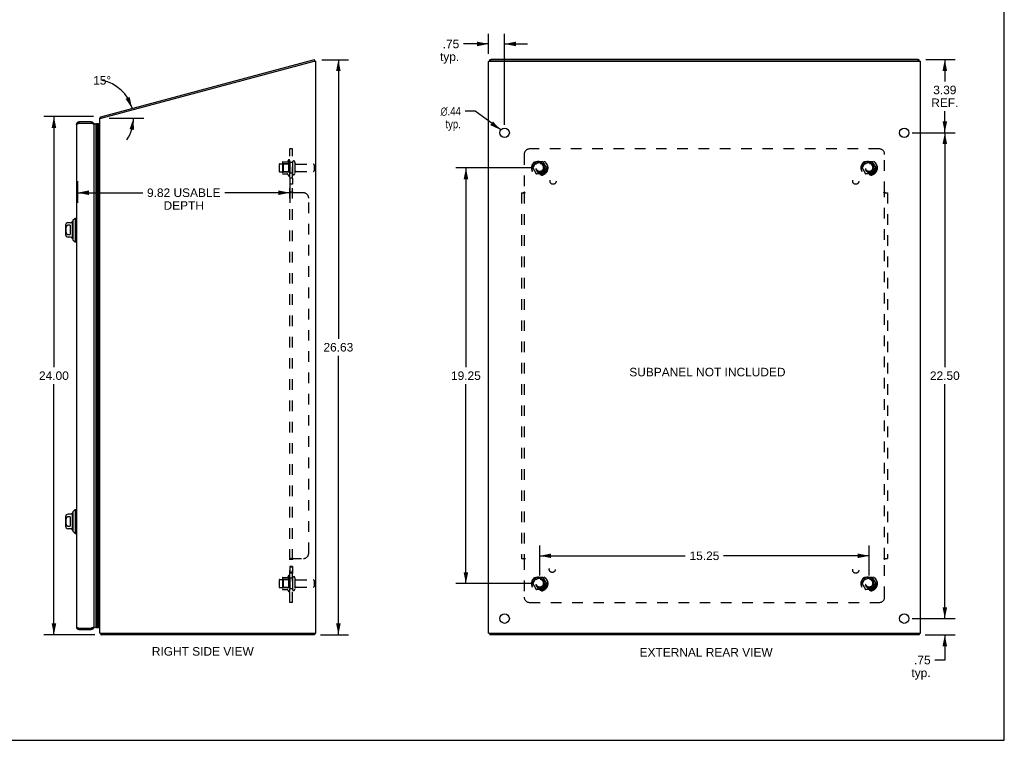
# Model space of a CAD drawing. Header units: inches. Extents: x 0 to 89.5, y 0 to 57.9.
# Tile 4 of 5: x 43.9 to 89.5, y 0 to 33.4. Entities that reach past the tile are written whole.
import ezdxf

# ---------------------------------------------------------------- set-up
doc = ezdxf.new("R2010")
doc.units = ezdxf.units.IN
doc.header["$LTSCALE"] = 4.921053
doc.header["$MEASUREMENT"] = 0
doc.linetypes.add('HIDDEN', pattern=[0.2, 0.1, -0.1])
doc.layers.get('0').update_dxf_attribs({"linetype": 'CONTINUOUS'})
for name, color, linetype in [('02___PRT_ALL_AXES', 7, 'CONTINUOUS'), ('BENT-SUB-4CORNER-STUDS', 7, 'CONTINUOUS'), ('DEFAULT_2', 8, 'HIDDEN'), ('DIMENSIONS', 7, 'CONTINUOUS')]:
    doc.layers.add(name, color=color, linetype=linetype)
doc.styles.get("Standard").update_dxf_attribs({"font": 'arial.ttf'})
doc.styles.add('TEXTSTYLE_1', font='gdt', dxfattribs={"width": 0.8})
doc.dimstyles.new('DIMSTYLE_1', dxfattribs={"dimtxt": 0.394737, "dimasz": 0.526316, "dimexe": 0.09, "dimexo": 0.07, "dimgap": 0.0375, "dimtad": 0, "dimtih": 1, "dimtoh": 1, "dimzin": 4, "dimdsep": 46, "dimtxsty": 'Standard', "dimblk": '_FILLED', "dimblk1": '_FILLED', "dimblk2": '_FILLED', "dimcen": 0.09, "dimazin": 1, "dimtfac": 1, "dimtofl": 0, "dimtmove": 0, "dimatfit": 3, "dimldrblk": '_FILLED', "dimfxl": 0, "dimtolj": 1, "dimtzin": 4, "dimarcsym": 0})
doc.dimstyles.new('DIMSTYLE_2', dxfattribs={"dimtxt": 0.394737, "dimasz": 0.526316, "dimexe": 0.09, "dimexo": 0.07, "dimgap": 0.0375, "dimtad": 0, "dimtih": 1, "dimtoh": 1, "dimdec": 0, "dimzin": 4, "dimdsep": 46, "dimtxsty": 'Standard', "dimblk": '_FILLED', "dimblk1": '_FILLED', "dimblk2": '_FILLED', "dimcen": 0.09, "dimadec": 0, "dimazin": 1, "dimtfac": 1, "dimtofl": 0, "dimtmove": 0, "dimatfit": 3, "dimldrblk": '_FILLED', "dimfxl": 0, "dimtolj": 1, "dimtzin": 4, "dimarcsym": 0})
doc.dimstyles.new('DIMSTYLE_3', dxfattribs={"dimtxt": 0.394737, "dimasz": 0.526316, "dimexe": 0.09, "dimexo": 0.07, "dimgap": 0.09, "dimtad": 0, "dimtih": 1, "dimtoh": 1, "dimzin": 4, "dimdsep": 46, "dimtxsty": 'Standard', "dimblk": '_FILLED', "dimblk1": '_FILLED', "dimblk2": '_FILLED', "dimcen": 0.09, "dimazin": 1, "dimtfac": 1, "dimtofl": 0, "dimtmove": 0, "dimatfit": 1, "dimldrblk": '_FILLED', "dimfxl": 0, "dimtolj": 1, "dimtzin": 4, "dimarcsym": 0})

# ---------------------------------------------------------------- blocks, each defined once
blk = doc.blocks.new('_FILLED')
at = {"color": 0, "linetype": 'ByBlock'}
blk.add_solid([(0, 0), (-1, 0.2), (-1, -0.2)], dxfattribs=at)
blk = doc.blocks.new('*D1')
at = {"layer": 'DIMENSIONS', "color": 2, "linetype": 'Continuous'}
for p, q in [((47.313, 28.888), (45.003, 28.888)), ((45.476, 28.888), (45.476, 17.281)), ((45.476, 4.885), (45.476, 16.492)), ((47.373, 4.885), (45.003, 4.885))]:
    blk.add_line(p, q, dxfattribs=at)
at = {"layer": 'DIMENSIONS', "color": 2, "linetype": 'Continuous', "xscale": 0.5263157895, "yscale": 0.5263157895, "zscale": 0.5263157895}
for p, rotation in [((45.476, 28.888), 90), ((45.476, 4.885), 270)]:
    blk.add_blockref('_FILLED', p, dxfattribs=dict(at, rotation=rotation))
at = {"layer": 'DIMENSIONS', "color": 2, "linetype": 'Continuous', "insert": (45.476, 17.084), "char_height": 0.3947, "width": 1.37938, "attachment_point": 2, "line_spacing_factor": 0.9}
blk.add_mtext('24.00', dxfattribs=at)
blk = doc.blocks.new('*D3')
at = {"layer": 'DIMENSIONS', "color": 2, "linetype": 'Continuous'}
blk.add_line((48.027, 28.804), (49.632, 28.804), dxfattribs=at)
for start, end in [(15, 79.1096), (326.2822, 360)]:
    blk.add_arc((47.369, 28.804), 1.789, start, end, dxfattribs=at)
for points in [[(48.791, 29.708), (49.097, 29.267), (48.984, 29.792)], [(49.185, 28.268), (49.158, 28.804), (48.977, 28.299)]]:
    blk.add_solid(points, dxfattribs=at)
at = {"layer": 'DIMENSIONS', "color": 2, "linetype": 'Continuous', "insert": (47.707, 30.758), "char_height": 0.39474, "width": 0.87654, "attachment_point": 2, "line_spacing_factor": 0.9}
blk.add_mtext('15\\fgdt;{\\fgdt;~}', dxfattribs=at)
blk = doc.blocks.new('*D4')
at = {"layer": 'BENT-SUB-4CORNER-STUDS', "color": 2, "linetype": 'Continuous'}
for p, q in [((67.598, 26.51), (64.076, 26.51)), ((64.549, 26.51), (64.549, 17.28)), ((64.549, 7.26), (64.549, 16.491)), ((67.598, 7.26), (64.076, 7.26))]:
    blk.add_line(p, q, dxfattribs=at)
at = {"layer": 'BENT-SUB-4CORNER-STUDS', "color": 2, "linetype": 'Continuous', "xscale": 0.5263157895, "yscale": 0.5263157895, "zscale": 0.5263157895}
for p, rotation in [((64.549, 26.51), 90), ((64.549, 7.26), 270)]:
    blk.add_blockref('_FILLED', p, dxfattribs=dict(at, rotation=rotation))
at = {"layer": 'BENT-SUB-4CORNER-STUDS', "color": 2, "linetype": 'Continuous', "insert": (64.549, 17.083), "char_height": 0.3947, "width": 1.37938, "attachment_point": 2, "line_spacing_factor": 0.9}
blk.add_mtext('19.25', dxfattribs=at)
blk = doc.blocks.new('*D5')
at = {"layer": 'BENT-SUB-4CORNER-STUDS', "color": 2, "linetype": 'Continuous'}
for p, q in [((67.966, 7.629), (67.966, 9.018)), ((83.216, 7.629), (83.216, 9.018)), ((67.966, 8.545), (74.704, 8.545)), ((83.216, 8.545), (76.478, 8.545))]:
    blk.add_line(p, q, dxfattribs=at)
at = {"layer": 'BENT-SUB-4CORNER-STUDS', "color": 2, "linetype": 'Continuous', "xscale": 0.5263157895, "yscale": 0.5263157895, "zscale": 0.5263157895, "rotation": 180}
blk.add_blockref('_FILLED', (67.966, 8.545), dxfattribs=at)
at = {"layer": 'BENT-SUB-4CORNER-STUDS', "color": 2, "linetype": 'Continuous', "xscale": 0.5263157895, "yscale": 0.5263157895, "zscale": 0.5263157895}
blk.add_blockref('_FILLED', (83.216, 8.545), dxfattribs=at)
at = {"layer": 'BENT-SUB-4CORNER-STUDS', "color": 2, "linetype": 'Continuous', "insert": (75.591, 8.742), "char_height": 0.3947, "width": 1.37938, "attachment_point": 2, "line_spacing_factor": 0.9}
blk.add_mtext('15.25', dxfattribs=at)
blk = doc.blocks.new('*D6')
at = {"layer": 'DIMENSIONS', "color": 2, "linetype": 'Continuous'}
for p, q in [((65.591, 31.797), (65.591, 32.723)), ((66.341, 28.504), (66.341, 32.723)), ((65.591, 32.249), (64.437, 32.249)), ((66.341, 32.249), (67.394, 32.249))]:
    blk.add_line(p, q, dxfattribs=at)
at = {"layer": 'DIMENSIONS', "color": 2, "linetype": 'Continuous', "xscale": 0.5263157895, "yscale": 0.5263157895, "zscale": 0.5263157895}
blk.add_blockref('_FILLED', (65.591, 32.249), dxfattribs=at)
at = {"layer": 'DIMENSIONS', "color": 2, "linetype": 'Continuous', "xscale": 0.5263157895, "yscale": 0.5263157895, "zscale": 0.5263157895, "rotation": 180}
blk.add_blockref('_FILLED', (66.341, 32.249), dxfattribs=at)
at = {"layer": 'DIMENSIONS', "color": 2, "linetype": 'Continuous', "insert": (64.24, 32.446), "char_height": 0.3947, "width": 0.88779, "attachment_point": 3, "line_spacing_factor": 0.9}
blk.add_mtext('.75\\Ptyp.', dxfattribs=at)
blk = doc.blocks.new('*D7')
at = {"layer": 'DIMENSIONS', "color": 2, "linetype": 'Continuous'}
for p, q in [((64.972, 29.132), (64.511, 29.132)), ((66.164, 28.264), (64.972, 29.132))]:
    blk.add_line(p, q, dxfattribs=at)
at = {"layer": 'DIMENSIONS', "color": 2, "linetype": 'Continuous', "xscale": 0.5263157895, "yscale": 0.5263157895, "zscale": 0.5263157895, "rotation": 323.9477486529}
blk.add_blockref('_FILLED', (66.164, 28.264), dxfattribs=at)
at = {"layer": 'DIMENSIONS', "color": 2, "linetype": 'Continuous', "insert": (64.314, 29.33), "char_height": 0.39474, "width": 1.29231, "attachment_point": 3, "line_spacing_factor": 0.9, "style": 'TEXTSTYLE_1'}
blk.add_mtext('{\\fgdt;n}\\fArial;.44\\Ptyp.', dxfattribs=at)
blk = doc.blocks.new('*D9')
at = {"layer": 'DIMENSIONS', "color": 2, "linetype": 'Continuous'}
for p, q in [((86.72, 5.635), (86.72, 6.688)), ((85.209, 5.635), (87.194, 5.635)), ((85.816, 4.885), (87.194, 4.885)), ((86.72, 4.885), (86.72, 3.717)), ((86.72, 3.717), (86.26, 3.717))]:
    blk.add_line(p, q, dxfattribs=at)
at = {"layer": 'DIMENSIONS', "color": 2, "linetype": 'Continuous', "xscale": 0.5263157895, "yscale": 0.5263157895, "zscale": 0.5263157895}
for p, rotation in [((86.72, 5.635), 270), ((86.72, 4.885), 90)]:
    blk.add_blockref('_FILLED', p, dxfattribs=dict(at, rotation=rotation))
at = {"layer": 'DIMENSIONS', "color": 2, "linetype": 'Continuous', "insert": (86.062, 3.914), "char_height": 0.3947, "width": 0.88779, "attachment_point": 3, "line_spacing_factor": 0.9}
blk.add_mtext('.75\\Ptyp.', dxfattribs=at)
blk = doc.blocks.new('*D12')
at = {"layer": 'DIMENSIONS', "color": 2, "linetype": 'Continuous'}
for p, q in [((46.575, 25.886), (46.575, 24.885)), ((56.399, 25.828), (56.399, 24.885)), ((46.575, 25.358), (49.591, 25.358)), ((56.399, 25.358), (53.383, 25.358))]:
    blk.add_line(p, q, dxfattribs=at)
at = {"layer": 'DIMENSIONS', "color": 2, "linetype": 'Continuous', "xscale": 0.5263157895, "yscale": 0.5263157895, "zscale": 0.5263157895, "rotation": 180}
blk.add_blockref('_FILLED', (46.575, 25.358), dxfattribs=at)
at = {"layer": 'DIMENSIONS', "color": 2, "linetype": 'Continuous', "xscale": 0.5263157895, "yscale": 0.5263157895, "zscale": 0.5263157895}
blk.add_blockref('_FILLED', (56.399, 25.358), dxfattribs=at)
at = {"layer": 'DIMENSIONS', "color": 2, "linetype": 'Continuous', "insert": (51.487, 25.556), "char_height": 0.39474, "width": 3.39708, "attachment_point": 2, "line_spacing_factor": 0.9}
blk.add_mtext('9.82 USABLE\\PDEPTH', dxfattribs=at)
blk = doc.blocks.new('*D13')
at = {"layer": 'DIMENSIONS', "color": 2, "linetype": 'Continuous'}
for p, q in [((57.872, 31.519), (59.119, 31.519)), ((58.645, 31.519), (58.645, 18.597)), ((58.645, 4.885), (58.645, 17.808)), ((57.824, 4.885), (59.119, 4.885))]:
    blk.add_line(p, q, dxfattribs=at)
at = {"layer": 'DIMENSIONS', "color": 2, "linetype": 'Continuous', "xscale": 0.5263157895, "yscale": 0.5263157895, "zscale": 0.5263157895}
for p, rotation in [((58.645, 31.519), 90), ((58.645, 4.885), 270)]:
    blk.add_blockref('_FILLED', p, dxfattribs=dict(at, rotation=rotation))
at = {"layer": 'DIMENSIONS', "color": 2, "linetype": 'Continuous', "insert": (58.645, 18.4), "char_height": 0.3947, "width": 1.37938, "attachment_point": 2, "line_spacing_factor": 0.9}
blk.add_mtext('26.63', dxfattribs=at)
blk = doc.blocks.new('*D14')
at = {"layer": 'DIMENSIONS', "color": 2, "linetype": 'Continuous'}
for p, q in [((85.836, 31.527), (87.194, 31.527)), ((86.72, 31.527), (86.72, 30.512)), ((86.72, 28.135), (86.72, 29.13)), ((85.209, 28.135), (87.194, 28.135))]:
    blk.add_line(p, q, dxfattribs=at)
at = {"layer": 'DIMENSIONS', "color": 2, "linetype": 'Continuous', "xscale": 0.5263157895, "yscale": 0.5263157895, "zscale": 0.5263157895}
for p, rotation in [((86.72, 31.527), 90), ((86.72, 28.135), 270)]:
    blk.add_blockref('_FILLED', p, dxfattribs=dict(at, rotation=rotation))
at = {"layer": 'DIMENSIONS', "color": 2, "linetype": 'Continuous', "insert": (86.72, 30.314), "char_height": 0.3947, "width": 1.25318, "attachment_point": 2, "line_spacing_factor": 0.9}
blk.add_mtext('3.39\\PREF.', dxfattribs=at)
blk = doc.blocks.new('*D15')
at = {"layer": 'DIMENSIONS', "color": 2, "linetype": 'Continuous'}
for p, q in [((85.209, 28.135), (87.194, 28.135)), ((86.72, 28.135), (86.72, 17.28)), ((86.72, 5.635), (86.72, 16.491)), ((85.209, 5.635), (87.194, 5.635))]:
    blk.add_line(p, q, dxfattribs=at)
at = {"layer": 'DIMENSIONS', "color": 2, "linetype": 'Continuous', "xscale": 0.5263157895, "yscale": 0.5263157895, "zscale": 0.5263157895}
for p, rotation in [((86.72, 28.135), 90), ((86.72, 5.635), 270)]:
    blk.add_blockref('_FILLED', p, dxfattribs=dict(at, rotation=rotation))
at = {"layer": 'DIMENSIONS', "color": 2, "linetype": 'Continuous', "insert": (86.72, 17.083), "char_height": 0.3947, "width": 1.37938, "attachment_point": 2, "line_spacing_factor": 0.9}
blk.add_mtext('22.50', dxfattribs=at)

msp = doc.modelspace()

# ---------------------------------------------------------------- linework, layer by layer
at = {"color": 7, "linetype": 'Continuous'}
for p, q in [((89.474, 0), (89.474, 57.895)), ((57.552, 31.455), (57.529, 31.449)), ((57.552, 31.455), (57.533, 31.527)), ((65.654, 31.447), (65.654, 31.512)), ((85.468, 31.455), (65.714, 31.455)), ((85.528, 31.447), (85.528, 31.512)), ((47.631, 28.845), (47.657, 28.823)), ((47.662, 28.805), (47.643, 28.877)), ((46.635, 28.635), (46.635, 28.575)), ((47.205, 28.635), (47.205, 28.575)), ((47.417, 28.522), (47.417, 5.248)), ((47.492, 5.22), (47.492, 28.551)), ((47.528, 5.225), (47.528, 28.546)), ((47.57, 28.554), (47.557, 28.531)), ((47.557, 28.531), (47.557, 5.24)), ((47.57, 28.554), (47.57, 5.217)), ((47.599, 28.537), (47.57, 28.554)), ((46.357, 24.088), (46.456, 24.187)), ((46.456, 24.187), (46.456, 23.084)), ((46.456, 24.187), (46.515, 24.187)), ((46.015, 23.852), (46.015, 23.419)), ((46.245, 23.97), (46.133, 23.97)), ((46.231, 23.851), (46.133, 23.851)), ((46.231, 23.851), (46.231, 23.42)), ((46.33, 23.252), (46.33, 24.019)), ((46.357, 24.088), (46.357, 23.183)), ((46.133, 23.42), (46.231, 23.42)), ((46.245, 23.301), (46.133, 23.301)), ((46.357, 23.183), (46.456, 23.084)), ((46.456, 23.084), (46.515, 23.084)), ((46.33, 9.752), (46.33, 10.519)), ((46.357, 10.588), (46.456, 10.687)), ((46.357, 10.588), (46.357, 9.683)), ((46.456, 10.687), (46.515, 10.687)), ((46.456, 10.687), (46.456, 9.584)), ((46.015, 10.352), (46.015, 9.919)), ((46.245, 10.47), (46.133, 10.47)), ((46.231, 10.351), (46.133, 10.351)), ((46.231, 10.351), (46.231, 9.92)), ((46.133, 9.92), (46.231, 9.92)), ((46.245, 9.801), (46.133, 9.801)), ((46.357, 9.683), (46.456, 9.584)), ((46.456, 9.584), (46.515, 9.584)), ((46.635, 5.135), (46.635, 5.195)), ((47.205, 5.135), (47.205, 5.195)), ((47.57, 5.217), (47.557, 5.24)), ((47.599, 5.234), (47.57, 5.217)), ((47.641, 4.929), (47.662, 4.95)), ((47.662, 4.96), (47.662, 4.885)), ((57.536, 4.96), (57.536, 4.885)), ((65.654, 4.96), (65.654, 4.885)), ((85.528, 4.96), (85.528, 4.885)), ((0, 0), (89.474, 0))]:
    msp.add_line(p, q, dxfattribs=at)
at = {"color": 3, "linetype": 'Continuous'}
for p, q in [((47.643, 28.877), (57.533, 31.527)), ((85.468, 31.527), (65.714, 31.527)), ((47.659, 28.804), (57.524, 31.447)), ((57.524, 31.447), (57.599, 31.447)), ((57.599, 4.96), (57.599, 31.447)), ((65.591, 4.96), (65.591, 31.428)), ((65.609, 31.447), (85.573, 31.447)), ((85.591, 4.96), (85.591, 31.428)), ((47.599, 4.96), (47.599, 28.804)), ((47.599, 28.804), (47.659, 28.804)), ((46.515, 28.515), (46.515, 5.255)), ((46.62, 28.571), (46.635, 28.575)), ((47.205, 28.635), (46.635, 28.635)), ((46.635, 28.575), (47.205, 28.575)), ((47.325, 28.515), (47.325, 5.255)), ((46.635, 5.195), (47.205, 5.195)), ((46.635, 5.135), (47.205, 5.135)), ((47.219, 5.2), (47.205, 5.195)), ((47.599, 4.96), (57.599, 4.96)), ((47.65, 4.909), (47.652, 4.902)), ((57.536, 4.885), (47.662, 4.885)), ((65.591, 4.96), (85.591, 4.96)), ((85.528, 4.885), (65.654, 4.885))]:
    msp.add_line(p, q, dxfattribs=at)
for points in [[(65.654, 31.512), (65.654, 31.513), (65.654, 31.514), (65.655, 31.515), (65.656, 31.516), (65.657, 31.517), (65.659, 31.518), (65.66, 31.518), (65.662, 31.519), (65.664, 31.52), (65.666, 31.521), (65.669, 31.522), (65.672, 31.523), (65.674, 31.523), (65.677, 31.524), (65.681, 31.524), (65.684, 31.525), (65.687, 31.526), (65.691, 31.526), (65.695, 31.526), (65.698, 31.527), (65.702, 31.527), (65.706, 31.527), (65.71, 31.527), (65.714, 31.527)], [(85.468, 31.527), (85.472, 31.527), (85.476, 31.527), (85.48, 31.527), (85.483, 31.527), (85.487, 31.526), (85.491, 31.526), (85.495, 31.526), (85.498, 31.525), (85.501, 31.524), (85.504, 31.524), (85.508, 31.523), (85.51, 31.523), (85.513, 31.522), (85.516, 31.521), (85.518, 31.52), (85.52, 31.519), (85.522, 31.518), (85.523, 31.518), (85.525, 31.517), (85.526, 31.516), (85.527, 31.515), (85.527, 31.514), (85.528, 31.513), (85.528, 31.512)], [(47.631, 28.845), (47.632, 28.846), (47.632, 28.847), (47.633, 28.849), (47.634, 28.851), (47.634, 28.852), (47.635, 28.854), (47.635, 28.856), (47.636, 28.859), (47.636, 28.863)], [(47.636, 28.863), (47.637, 28.865), (47.637, 28.867), (47.637, 28.868), (47.638, 28.87), (47.638, 28.872), (47.639, 28.873), (47.639, 28.874), (47.64, 28.875), (47.641, 28.876), (47.642, 28.877), (47.642, 28.877), (47.643, 28.877)], [(46.515, 28.515), (46.515, 28.518), (46.516, 28.52), (46.517, 28.522), (46.518, 28.525), (46.52, 28.527), (46.523, 28.529), (46.525, 28.532), (46.529, 28.534), (46.532, 28.536), (46.536, 28.539), (46.54, 28.541), (46.545, 28.543), (46.55, 28.545), (46.555, 28.548), (46.561, 28.55), (46.567, 28.552), (46.573, 28.555), (46.579, 28.557), (46.586, 28.559), (46.592, 28.562), (46.599, 28.564)], [(46.599, 28.564), (46.606, 28.566), (46.613, 28.569), (46.62, 28.571)], [(47.241, 28.564), (47.234, 28.566), (47.227, 28.569), (47.219, 28.571), (47.205, 28.575)], [(47.325, 28.515), (47.325, 28.518), (47.324, 28.52), (47.323, 28.522), (47.321, 28.525), (47.319, 28.527), (47.317, 28.529), (47.314, 28.532), (47.311, 28.534), (47.308, 28.536), (47.304, 28.539), (47.299, 28.541), (47.295, 28.543), (47.29, 28.545), (47.284, 28.548), (47.279, 28.55), (47.273, 28.552), (47.267, 28.555), (47.261, 28.557), (47.254, 28.559), (47.247, 28.562), (47.241, 28.564)], [(46.515, 5.255), (46.515, 5.253), (46.516, 5.251), (46.517, 5.249), (46.518, 5.246), (46.52, 5.244), (46.523, 5.242), (46.525, 5.239), (46.529, 5.237), (46.532, 5.235), (46.536, 5.232), (46.54, 5.23), (46.545, 5.228), (46.55, 5.225), (46.555, 5.223), (46.561, 5.221), (46.567, 5.219), (46.573, 5.216), (46.579, 5.214), (46.586, 5.212), (46.592, 5.209), (46.599, 5.207)], [(46.599, 5.207), (46.606, 5.205), (46.613, 5.202), (46.62, 5.2), (46.635, 5.195)], [(47.241, 5.207), (47.234, 5.205), (47.227, 5.202), (47.219, 5.2)], [(47.325, 5.255), (47.325, 5.253), (47.324, 5.251), (47.323, 5.249), (47.321, 5.246), (47.319, 5.244), (47.317, 5.242), (47.314, 5.239), (47.311, 5.237), (47.308, 5.235), (47.304, 5.232), (47.299, 5.23), (47.295, 5.228), (47.29, 5.225), (47.284, 5.223), (47.279, 5.221), (47.273, 5.219), (47.267, 5.216), (47.261, 5.214), (47.254, 5.212), (47.247, 5.209), (47.241, 5.207)], [(47.641, 4.929), (47.642, 4.927), (47.643, 4.926), (47.644, 4.924), (47.645, 4.923), (47.646, 4.921), (47.647, 4.918), (47.648, 4.916), (47.648, 4.914), (47.649, 4.911), (47.65, 4.909)], [(47.652, 4.902), (47.652, 4.9), (47.653, 4.898), (47.653, 4.896), (47.654, 4.894), (47.655, 4.893), (47.655, 4.891), (47.656, 4.89), (47.657, 4.889), (47.657, 4.888), (47.658, 4.887), (47.659, 4.887), (47.659, 4.886), (47.66, 4.886), (47.661, 4.886), (47.662, 4.885)]]:
    msp.add_lwpolyline(points, dxfattribs=at)
at = {"color": 7, "linetype": 'Continuous'}
for points in [[(65.714, 31.455), (65.71, 31.455), (65.706, 31.455), (65.702, 31.454), (65.698, 31.454), (65.695, 31.454), (65.691, 31.453), (65.687, 31.453), (65.684, 31.453), (65.681, 31.452), (65.677, 31.451), (65.674, 31.451), (65.672, 31.45), (65.669, 31.449), (65.666, 31.449), (65.664, 31.448), (65.663, 31.447)], [(85.519, 31.447), (85.518, 31.448), (85.516, 31.449), (85.513, 31.449), (85.51, 31.45), (85.508, 31.451), (85.504, 31.451), (85.501, 31.452), (85.498, 31.453), (85.495, 31.453), (85.491, 31.453), (85.487, 31.454), (85.483, 31.454), (85.48, 31.454), (85.476, 31.455), (85.472, 31.455), (85.468, 31.455)], [(47.492, 28.551), (47.486, 28.551), (47.479, 28.55), (47.473, 28.549), (47.466, 28.548), (47.46, 28.546), (47.454, 28.544), (47.447, 28.541), (47.441, 28.538), (47.435, 28.535), (47.429, 28.531), (47.423, 28.527), (47.417, 28.522)], [(46.133, 23.851), (46.129, 23.851), (46.124, 23.851), (46.12, 23.85), (46.116, 23.849), (46.111, 23.848), (46.107, 23.847), (46.103, 23.845), (46.098, 23.843), (46.094, 23.841), (46.09, 23.838), (46.086, 23.835), (46.082, 23.832), (46.078, 23.829), (46.074, 23.825), (46.07, 23.821), (46.066, 23.817), (46.062, 23.812), (46.058, 23.806), (46.054, 23.801), (46.051, 23.794), (46.047, 23.788), (46.044, 23.781), (46.041, 23.774), (46.038, 23.766), (46.036, 23.758), (46.034, 23.75), (46.032, 23.741), (46.03, 23.733), (46.028, 23.724), (46.027, 23.715), (46.025, 23.705), (46.024, 23.696), (46.024, 23.686), (46.023, 23.676), (46.022, 23.666), (46.022, 23.656), (46.022, 23.646), (46.022, 23.636), (46.022, 23.625), (46.022, 23.615), (46.022, 23.605), (46.023, 23.595), (46.024, 23.585), (46.024, 23.575), (46.025, 23.566), (46.027, 23.557), (46.028, 23.547), (46.03, 23.538), (46.031, 23.53), (46.034, 23.521), (46.036, 23.513), (46.038, 23.505), (46.041, 23.498), (46.044, 23.49), (46.047, 23.483), (46.051, 23.477), (46.054, 23.47), (46.058, 23.465), (46.062, 23.459), (46.066, 23.454), (46.07, 23.45), (46.074, 23.446), (46.078, 23.442), (46.082, 23.439), (46.086, 23.435), (46.09, 23.433), (46.094, 23.43), (46.098, 23.428), (46.103, 23.426), (46.107, 23.424), (46.111, 23.423), (46.116, 23.422), (46.12, 23.421), (46.124, 23.42), (46.129, 23.42), (46.133, 23.42)], [(46.133, 10.351), (46.129, 10.351), (46.124, 10.351), (46.12, 10.35), (46.116, 10.349), (46.111, 10.348), (46.107, 10.347), (46.103, 10.345), (46.098, 10.343), (46.094, 10.341), (46.09, 10.338), (46.086, 10.335), (46.082, 10.332), (46.078, 10.329), (46.074, 10.325), (46.07, 10.321), (46.066, 10.317), (46.062, 10.312), (46.058, 10.306), (46.054, 10.301), (46.051, 10.294), (46.047, 10.288), (46.044, 10.281), (46.041, 10.274), (46.038, 10.266), (46.036, 10.258), (46.034, 10.25), (46.032, 10.241), (46.03, 10.233), (46.028, 10.224), (46.027, 10.215), (46.025, 10.205), (46.024, 10.196), (46.024, 10.186), (46.023, 10.176), (46.022, 10.166), (46.022, 10.156), (46.022, 10.146), (46.022, 10.136), (46.022, 10.125), (46.022, 10.115), (46.022, 10.105), (46.023, 10.095), (46.024, 10.085), (46.024, 10.075), (46.025, 10.066), (46.027, 10.057), (46.028, 10.047), (46.03, 10.038), (46.031, 10.03), (46.034, 10.021), (46.036, 10.013), (46.038, 10.005), (46.041, 9.998), (46.044, 9.99), (46.047, 9.983), (46.051, 9.977), (46.054, 9.97), (46.058, 9.965), (46.062, 9.959), (46.066, 9.954), (46.07, 9.95), (46.074, 9.946), (46.078, 9.942), (46.082, 9.939), (46.086, 9.935), (46.09, 9.933), (46.094, 9.93), (46.098, 9.928), (46.103, 9.926), (46.107, 9.924), (46.111, 9.923), (46.116, 9.922), (46.12, 9.921), (46.124, 9.92), (46.129, 9.92), (46.133, 9.92)], [(47.492, 5.22), (47.486, 5.22), (47.479, 5.221), (47.473, 5.222), (47.466, 5.223), (47.46, 5.225), (47.454, 5.227), (47.447, 5.23), (47.441, 5.233), (47.435, 5.236), (47.429, 5.24), (47.423, 5.244), (47.417, 5.248)]]:
    msp.add_lwpolyline(points, dxfattribs=at)
at = {"color": 3, "linetype": 'Continuous'}
for centre, radius, start, end in [((47.744, 28.754), 0.145, 141.3281, 159.9524), ((46.635, 28.515), 0.12, 90, 180), ((47.205, 28.515), 0.12, 0, 90), ((46.635, 5.255), 0.12, 180, 270), ((47.205, 5.255), 0.12, 270, 360), ((47.744, 5.03), 0.145, 208.8737, 224.6014)]:
    msp.add_arc(centre, radius, start, end, dxfattribs=at)
at = {"color": 7, "linetype": 'Continuous'}
for centre, radius, start, end in [((46.635, 28.515), 0.06, 90, 125.7118), ((47.205, 28.515), 0.06, 54.2882, 90), ((47.375, 28.495), 0.05, 32.6718, 180), ((47.503, 28.495), 0.0569, 64.5137, 101.2885), ((47.531, 28.517), 0.03, 29.1516, 95.9942), ((46.133, 23.852), 0.118, 90, 180), ((46.245, 24.049), 0.0787, 270, 330), ((46.33, 24), 0.0197, 89.8854, 150), ((46.379, 24), 0.0492, 116.1149, 180), ((46.133, 23.419), 0.118, 180, 270), ((46.245, 23.222), 0.0787, 30, 90), ((46.33, 23.271), 0.0197, 210, 270.1146), ((46.379, 23.271), 0.0492, 180, 243.8851), ((46.245, 10.549), 0.0787, 270, 330), ((46.33, 10.5), 0.0197, 89.8854, 150), ((46.379, 10.5), 0.0492, 116.1149, 180), ((46.133, 10.352), 0.118, 90, 180), ((46.133, 9.919), 0.118, 180, 270), ((46.245, 9.722), 0.0787, 30, 90), ((46.33, 9.771), 0.0197, 210, 270.1146), ((46.379, 9.771), 0.0492, 180, 243.8851), ((46.635, 5.255), 0.06, 234.2882, 270), ((47.205, 5.255), 0.06, 270, 305.7118), ((47.375, 5.275), 0.05, 180, 327.3282), ((47.503, 5.276), 0.0569, 258.7115, 295.4863), ((47.531, 5.254), 0.03, 264.0058, 330.8484)]:
    msp.add_arc(centre, radius, start, end, dxfattribs=at)
at = {"color": 3, "linetype": 'Continuous'}
for centre, start_param, end_param in [((65.736, 31.428), 2.637791, 3.141593), ((85.446, 31.428), 0, 0.503802)]:
    msp.add_ellipse(centre, major_axis=(0.145, 0), ratio=0.267949, start_param=start_param, end_param=end_param, dxfattribs=at)
at = {"color": 7, "linetype": 'Continuous'}
msp.add_ellipse((47.492, 5.485), major_axis=(0, 0.265), ratio=0.632157, start_param=-3.608679, end_param=-3.143067, dxfattribs=at)
at = {"layer": '02___PRT_ALL_AXES', "color": 8, "linetype": 'HIDDEN'}
for p, q in [((55.929, 26.693), (56.524, 26.693)), ((56.329, 26.866), (56.329, 26.155)), ((56.399, 26.76), (56.399, 26.845)), ((56.399, 26.76), (56.399, 26.26)), ((56.524, 26.76), (56.399, 26.76)), ((56.524, 26.76), (56.524, 26.26)), ((56.692, 26.676), (57.494, 26.676)), ((55.929, 26.327), (56.524, 26.327)), ((56.399, 26.176), (56.399, 26.26)), ((56.524, 26.26), (56.399, 26.26)), ((56.399, 26.032), (56.399, 25.751)), ((56.524, 26.032), (56.399, 26.032)), ((56.524, 26.032), (56.524, 25.751)), ((56.692, 26.344), (57.494, 26.344)), ((56.524, 25.751), (56.399, 25.751)), ((56.524, 8.056), (56.399, 8.056)), ((56.399, 8.056), (56.399, 7.739)), ((56.524, 8.02), (56.399, 8.02)), ((56.524, 7.775), (56.399, 7.775)), ((56.524, 8.056), (56.524, 7.739)), ((55.929, 7.443), (56.524, 7.443)), ((56.329, 7.616), (56.329, 6.905)), ((56.524, 7.739), (56.399, 7.739)), ((56.399, 7.51), (56.399, 7.595)), ((56.524, 7.51), (56.399, 7.51)), ((56.399, 7.51), (56.399, 7.01)), ((56.524, 7.51), (56.524, 7.01)), ((56.692, 7.426), (57.494, 7.426)), ((55.929, 7.077), (56.524, 7.077)), ((56.524, 7.01), (56.399, 7.01)), ((56.399, 6.926), (56.399, 7.01)), ((56.692, 7.094), (57.494, 7.094))]:
    msp.add_line(p, q, dxfattribs=at)
at = {"layer": '02___PRT_ALL_AXES', "color": 3, "linetype": 'Continuous'}
for centre in [(66.341, 28.135), (84.841, 28.135), (66.341, 5.635), (84.841, 5.635)]:
    msp.add_circle(centre, 0.219, dxfattribs=at)
at = {"layer": '02___PRT_ALL_AXES', "color": 8, "linetype": 'HIDDEN'}
for centre, radius in [((67.966, 26.51), 0.372), ((67.966, 26.51), 0.356), ((67.966, 26.51), 0.25), ((67.966, 26.51), 0.183), ((83.216, 26.51), 0.372), ((83.216, 26.51), 0.356), ((83.216, 26.51), 0.25), ((83.216, 26.51), 0.183), ((68.585, 25.892), 0.141), ((82.597, 25.892), 0.141), ((68.546, 7.916), 0.141), ((82.597, 7.879), 0.141), ((67.966, 7.26), 0.372), ((67.966, 7.26), 0.356), ((67.966, 7.26), 0.25), ((67.966, 7.26), 0.183), ((83.216, 7.26), 0.372), ((83.216, 7.26), 0.356), ((83.216, 7.26), 0.25), ((83.216, 7.26), 0.183)]:
    msp.add_circle(centre, radius, dxfattribs=at)
for centre, radius, start, end in [((56.929, 26.51), 0.698, 149.3369, 156.0321), ((56.361, 26.845), 0.0384, 0, 145.5503), ((56.929, 26.51), 0.698, 203.9679, 210.6631), ((56.361, 26.176), 0.0384, 214.4497, 360), ((56.929, 7.26), 0.698, 149.3369, 156.0321), ((56.361, 7.595), 0.0384, 0, 145.5503), ((56.929, 7.26), 0.698, 203.9679, 210.6631), ((56.361, 6.926), 0.0384, 214.4497, 360)]:
    msp.add_arc(centre, radius, start, end, dxfattribs=at)
at = {"layer": 'DEFAULT_2', "color": 8, "linetype": 'HIDDEN'}
for p, q in [((56.399, 6.385), (56.399, 27.385)), ((56.524, 27.385), (56.399, 27.385)), ((56.524, 6.385), (56.524, 27.385)), ((83.685, 27.385), (67.497, 27.385)), ((67.247, 27.135), (67.247, 25.39)), ((83.935, 25.39), (83.935, 27.135)), ((55.899, 26.663), (55.899, 26.357)), ((56.063, 26.766), (56.063, 26.255)), ((56.083, 26.694), (56.063, 26.714)), ((56.073, 26.788), (56.301, 26.788)), ((56.083, 26.694), (56.083, 26.327)), ((56.379, 26.694), (56.083, 26.694)), ((56.379, 26.694), (56.399, 26.714)), ((56.379, 26.694), (56.379, 26.327)), ((56.63, 26.775), (56.63, 26.246)), ((57.524, 26.646), (57.524, 26.374)), ((67.803, 26.783), (67.648, 26.515)), ((67.648, 26.505), (67.803, 26.238)), ((68.12, 26.788), (67.812, 26.788)), ((68.284, 26.515), (68.129, 26.783)), ((68.129, 26.238), (68.284, 26.505)), ((83.053, 26.783), (82.898, 26.515)), ((82.898, 26.505), (83.053, 26.238)), ((83.37, 26.788), (83.062, 26.788)), ((83.534, 26.515), (83.379, 26.783)), ((83.379, 26.238), (83.534, 26.505)), ((56.083, 26.327), (56.063, 26.307)), ((56.073, 26.233), (56.301, 26.233)), ((56.379, 26.327), (56.083, 26.327)), ((56.379, 26.327), (56.399, 26.307)), ((68.12, 26.233), (67.812, 26.233)), ((83.37, 26.233), (83.062, 26.233)), ((56.524, 25.39), (56.399, 25.39)), ((56.408, 25.377), (56.405, 25.379)), ((57.024, 25.354), (56.453, 25.354)), ((56.537, 25.375), (56.534, 25.377)), ((56.539, 25.374), (56.537, 25.375)), ((56.54, 25.372), (56.539, 25.374)), ((57.274, 8.667), (57.274, 25.104)), ((67.122, 25.354), (67.122, 8.417)), ((67.122, 25.354), (67.288, 25.354)), ((67.245, 25.387), (67.247, 25.39)), ((67.247, 25.354), (67.247, 8.417)), ((83.894, 25.354), (84.06, 25.354)), ((83.916, 25.377), (83.922, 25.38)), ((83.935, 8.417), (83.935, 25.354)), ((84.06, 25.354), (84.06, 8.417)), ((56.399, 8.382), (56.399, 8.381)), ((56.524, 8.381), (56.399, 8.381)), ((56.45, 8.414), (56.447, 8.413)), ((56.453, 8.417), (56.451, 8.415)), ((56.453, 8.417), (57.024, 8.417)), ((56.524, 8.382), (56.524, 8.381)), ((56.527, 8.388), (56.526, 8.387)), ((56.546, 8.403), (56.544, 8.402)), ((56.549, 8.417), (56.55, 8.415)), ((67.122, 8.417), (67.288, 8.417)), ((67.247, 8.381), (67.247, 6.635)), ((67.266, 8.394), (67.26, 8.391)), ((83.894, 8.417), (84.06, 8.417)), ((83.937, 8.383), (83.935, 8.381)), ((83.935, 6.635), (83.935, 8.381)), ((55.899, 7.413), (55.899, 7.107)), ((56.063, 7.516), (56.063, 7.005)), ((56.083, 7.444), (56.063, 7.464)), ((56.073, 7.538), (56.301, 7.538)), ((56.379, 7.444), (56.083, 7.444)), ((56.083, 7.444), (56.083, 7.077)), ((56.379, 7.444), (56.399, 7.464)), ((56.379, 7.444), (56.379, 7.077)), ((56.63, 7.525), (56.63, 6.996)), ((57.524, 7.396), (57.524, 7.124)), ((67.803, 7.533), (67.648, 7.265)), ((68.12, 7.538), (67.812, 7.538)), ((68.284, 7.265), (68.129, 7.533)), ((83.053, 7.533), (82.898, 7.265)), ((83.37, 7.538), (83.062, 7.538)), ((83.534, 7.265), (83.379, 7.533)), ((56.083, 7.077), (56.063, 7.057)), ((56.073, 6.983), (56.301, 6.983)), ((56.379, 7.077), (56.083, 7.077)), ((56.379, 7.077), (56.399, 7.057)), ((67.648, 7.255), (67.803, 6.988)), ((68.12, 6.983), (67.812, 6.983)), ((68.129, 6.988), (68.284, 7.255)), ((82.898, 7.255), (83.053, 6.988)), ((83.37, 6.983), (83.062, 6.983)), ((83.379, 6.988), (83.534, 7.255)), ((56.524, 6.385), (56.399, 6.385)), ((67.497, 6.385), (83.685, 6.385))]:
    msp.add_line(p, q, dxfattribs=at)
for points in [[(56.418, 25.371), (56.415, 25.373), (56.413, 25.374), (56.41, 25.375), (56.408, 25.377), (56.405, 25.379), (56.404, 25.38), (56.402, 25.382), (56.401, 25.383), (56.4, 25.385), (56.399, 25.386), (56.399, 25.387), (56.399, 25.389), (56.399, 25.39)], [(56.427, 25.367), (56.424, 25.369), (56.421, 25.37), (56.418, 25.371)], [(56.45, 25.357), (56.447, 25.358), (56.445, 25.359), (56.442, 25.361), (56.44, 25.362), (56.437, 25.363), (56.434, 25.365), (56.427, 25.367)], [(56.447, 25.358), (56.445, 25.359), (56.442, 25.361), (56.44, 25.362), (56.437, 25.363)], [(56.453, 25.354), (56.451, 25.355), (56.45, 25.357)], [(56.531, 25.379), (56.529, 25.38), (56.528, 25.382), (56.527, 25.383), (56.526, 25.384), (56.525, 25.385), (56.525, 25.386), (56.524, 25.387), (56.524, 25.389), (56.524, 25.39)], [(56.534, 25.377), (56.532, 25.378), (56.531, 25.379), (56.529, 25.38), (56.528, 25.382), (56.527, 25.383)], [(56.546, 25.368), (56.544, 25.369), (56.543, 25.37), (56.542, 25.371), (56.54, 25.372)], [(56.549, 25.354), (56.55, 25.356), (56.55, 25.357), (56.55, 25.358), (56.55, 25.359), (56.55, 25.361), (56.549, 25.362), (56.549, 25.363), (56.548, 25.364), (56.548, 25.366), (56.547, 25.367), (56.546, 25.368), (56.544, 25.369), (56.543, 25.37), (56.542, 25.371)], [(56.549, 25.354), (56.55, 25.356), (56.55, 25.357), (56.55, 25.358)], [(67.209, 25.354), (67.21, 25.355), (67.212, 25.357), (67.214, 25.358), (67.215, 25.359), (67.217, 25.361), (67.219, 25.362), (67.22, 25.363), (67.222, 25.365), (67.223, 25.366), (67.224, 25.367), (67.226, 25.369), (67.227, 25.37), (67.229, 25.371), (67.234, 25.377)], [(67.234, 25.377), (67.236, 25.379), (67.237, 25.38), (67.239, 25.382), (67.241, 25.383), (67.242, 25.385), (67.244, 25.386), (67.245, 25.387)], [(67.262, 25.379), (67.26, 25.38), (67.258, 25.382), (67.256, 25.383), (67.255, 25.384), (67.253, 25.385), (67.251, 25.386), (67.25, 25.387), (67.248, 25.389), (67.247, 25.39)], [(67.288, 25.354), (67.288, 25.356), (67.287, 25.357), (67.286, 25.358), (67.286, 25.359), (67.285, 25.361), (67.284, 25.362), (67.283, 25.363), (67.282, 25.364), (67.281, 25.366), (67.28, 25.367), (67.279, 25.368), (67.277, 25.369), (67.276, 25.37), (67.275, 25.371), (67.273, 25.372), (67.271, 25.374), (67.27, 25.375), (67.268, 25.376), (67.266, 25.377), (67.262, 25.379)], [(83.894, 25.354), (83.894, 25.356), (83.895, 25.357), (83.896, 25.358), (83.896, 25.359), (83.897, 25.361), (83.898, 25.362), (83.899, 25.363), (83.9, 25.364), (83.901, 25.366), (83.902, 25.367), (83.903, 25.368), (83.905, 25.369), (83.906, 25.37), (83.907, 25.371), (83.909, 25.372), (83.911, 25.374), (83.912, 25.375), (83.914, 25.376), (83.916, 25.377)], [(83.922, 25.38), (83.924, 25.382), (83.926, 25.383), (83.927, 25.384), (83.929, 25.385), (83.931, 25.386), (83.932, 25.387), (83.934, 25.389), (83.935, 25.39)], [(83.946, 25.379), (83.945, 25.38), (83.943, 25.382), (83.941, 25.383), (83.94, 25.385), (83.938, 25.386), (83.937, 25.387), (83.935, 25.39)], [(83.953, 25.371), (83.949, 25.375), (83.946, 25.379)], [(83.973, 25.354), (83.972, 25.355), (83.97, 25.357), (83.968, 25.358), (83.966, 25.359), (83.965, 25.361), (83.963, 25.362), (83.962, 25.363), (83.96, 25.365), (83.959, 25.366), (83.957, 25.367), (83.956, 25.369), (83.955, 25.37), (83.953, 25.371)], [(56.434, 8.406), (56.427, 8.404), (56.424, 8.402), (56.421, 8.401), (56.418, 8.4), (56.415, 8.398), (56.413, 8.397), (56.41, 8.396), (56.408, 8.394), (56.405, 8.392), (56.404, 8.391), (56.402, 8.389), (56.401, 8.388), (56.4, 8.386), (56.399, 8.385), (56.399, 8.383), (56.399, 8.382), (56.399, 8.381)], [(56.44, 8.409), (56.437, 8.408), (56.434, 8.406)], [(56.453, 8.417), (56.451, 8.415), (56.45, 8.414), (56.447, 8.413), (56.445, 8.412), (56.442, 8.41), (56.44, 8.409)], [(56.534, 8.394), (56.532, 8.393), (56.531, 8.392), (56.529, 8.391), (56.528, 8.389), (56.527, 8.388), (56.526, 8.387), (56.525, 8.386), (56.525, 8.385), (56.524, 8.383), (56.524, 8.382), (56.524, 8.381)], [(56.532, 8.393), (56.531, 8.392), (56.529, 8.391), (56.528, 8.389)], [(56.549, 8.417), (56.55, 8.415), (56.55, 8.414), (56.55, 8.413), (56.55, 8.411), (56.55, 8.41), (56.549, 8.409), (56.549, 8.408), (56.548, 8.407), (56.548, 8.405), (56.547, 8.404), (56.546, 8.403), (56.544, 8.402), (56.543, 8.401), (56.542, 8.4), (56.54, 8.398), (56.539, 8.397), (56.537, 8.396), (56.534, 8.394)], [(56.542, 8.4), (56.54, 8.398), (56.539, 8.397)], [(56.55, 8.414), (56.55, 8.413), (56.55, 8.411)], [(67.209, 8.417), (67.21, 8.415), (67.212, 8.414), (67.214, 8.413), (67.215, 8.412), (67.217, 8.41), (67.219, 8.409), (67.22, 8.408), (67.222, 8.406), (67.223, 8.405), (67.224, 8.404), (67.226, 8.402), (67.227, 8.401), (67.229, 8.4)], [(67.229, 8.4), (67.233, 8.396), (67.236, 8.392)], [(67.236, 8.392), (67.237, 8.391), (67.239, 8.389), (67.241, 8.388), (67.242, 8.386), (67.244, 8.385), (67.245, 8.383), (67.247, 8.381)], [(67.26, 8.391), (67.258, 8.389), (67.256, 8.388), (67.255, 8.387), (67.253, 8.386), (67.251, 8.385), (67.25, 8.383), (67.248, 8.382), (67.247, 8.381)], [(67.288, 8.417), (67.288, 8.415), (67.287, 8.414), (67.286, 8.413), (67.286, 8.411), (67.285, 8.41), (67.284, 8.409), (67.283, 8.408), (67.282, 8.407), (67.281, 8.405), (67.28, 8.404), (67.279, 8.403), (67.277, 8.402), (67.276, 8.401), (67.275, 8.4), (67.273, 8.398), (67.271, 8.397), (67.27, 8.396), (67.268, 8.395), (67.266, 8.394)], [(83.894, 8.417), (83.894, 8.415), (83.895, 8.414), (83.896, 8.413), (83.896, 8.411), (83.897, 8.41), (83.898, 8.409), (83.899, 8.408), (83.9, 8.407), (83.901, 8.405), (83.902, 8.404), (83.903, 8.403), (83.905, 8.402), (83.906, 8.401), (83.907, 8.4), (83.909, 8.398), (83.911, 8.397), (83.912, 8.396), (83.914, 8.395), (83.916, 8.394), (83.92, 8.392)], [(83.92, 8.392), (83.922, 8.391), (83.924, 8.389), (83.926, 8.388), (83.927, 8.387), (83.929, 8.386), (83.931, 8.385), (83.932, 8.383), (83.934, 8.382), (83.935, 8.381)], [(83.948, 8.394), (83.946, 8.392), (83.945, 8.391), (83.943, 8.389), (83.941, 8.388), (83.94, 8.386), (83.938, 8.385), (83.937, 8.383)], [(83.973, 8.417), (83.972, 8.415), (83.97, 8.414), (83.968, 8.413), (83.966, 8.412), (83.965, 8.41), (83.963, 8.409), (83.962, 8.408), (83.96, 8.406), (83.959, 8.405), (83.957, 8.404), (83.956, 8.402), (83.955, 8.401), (83.953, 8.4), (83.948, 8.394)]]:
    msp.add_lwpolyline(points, dxfattribs=at)
for centre, radius in [((67.966, 26.51), 0.318), ((67.966, 26.51), 0.204), ((67.966, 26.51), 0.183), ((67.966, 26.51), 0.183), ((67.966, 26.51), 0.166), ((83.216, 26.51), 0.318), ((83.216, 26.51), 0.204), ((83.216, 26.51), 0.183), ((83.216, 26.51), 0.183), ((83.216, 26.51), 0.166), ((67.966, 7.26), 0.318), ((67.966, 7.26), 0.204), ((67.966, 7.26), 0.183), ((67.966, 7.26), 0.183), ((67.966, 7.26), 0.166), ((83.216, 7.26), 0.318), ((83.216, 7.26), 0.204), ((83.216, 7.26), 0.183), ((83.216, 7.26), 0.183), ((83.216, 7.26), 0.166)]:
    msp.add_circle(centre, radius, dxfattribs=at)
for centre, radius, start, end in [((67.497, 27.135), 0.25, 90, 180), ((83.685, 27.135), 0.25, 0, 90), ((55.929, 26.663), 0.03, 90, 180), ((56.073, 26.778), 0.01, 90, 174.8062), ((56.204, 26.766), 0.141, 174.7919, 180), ((56.282, 26.798), 0.01, 270, 336.0321), ((56.577, 26.775), 0.053, 0, 180), ((56.692, 26.739), 0.0625, 180, 270), ((57.494, 26.646), 0.03, 0, 90), ((67.657, 26.51), 0.01, 150.0127, 209.9883), ((67.812, 26.778), 0.01, 90.0124, 149.9892), ((68.12, 26.778), 0.01, 30.012, 89.9887), ((68.275, 26.51), 0.01, 330.0127, 29.9883), ((82.907, 26.51), 0.01, 150.0127, 209.9883), ((83.062, 26.778), 0.01, 90.0124, 149.9892), ((83.37, 26.778), 0.01, 30.012, 89.9887), ((83.525, 26.51), 0.01, 330.0127, 29.9883), ((55.929, 26.357), 0.03, 180, 270), ((56.204, 26.255), 0.141, 180, 185.2081), ((56.073, 26.243), 0.01, 185.1938, 270), ((56.282, 26.223), 0.01, 23.9679, 90), ((56.577, 26.246), 0.053, 180, 360), ((56.692, 26.282), 0.0625, 90, 180), ((57.494, 26.374), 0.03, 270, 360), ((67.812, 26.243), 0.01, 210.012, 269.9887), ((68.12, 26.243), 0.01, 270.0124, 329.9892), ((83.062, 26.243), 0.01, 210.012, 269.9887), ((83.37, 26.243), 0.01, 270.0124, 329.9892), ((57.024, 25.104), 0.25, 0, 90), ((57.024, 8.667), 0.25, 270, 360), ((55.929, 7.413), 0.03, 90, 180), ((56.073, 7.528), 0.01, 90, 174.8062), ((56.204, 7.516), 0.141, 174.7919, 180), ((56.282, 7.548), 0.01, 270, 336.0321), ((56.577, 7.525), 0.053, 0, 180), ((56.692, 7.489), 0.0625, 180, 270), ((57.494, 7.396), 0.03, 0, 90), ((67.812, 7.528), 0.01, 90.0124, 149.9892), ((68.12, 7.528), 0.01, 30.012, 89.9887), ((83.062, 7.528), 0.01, 90.0124, 149.9892), ((83.37, 7.528), 0.01, 30.012, 89.9887), ((55.929, 7.107), 0.03, 180, 270), ((56.204, 7.005), 0.141, 180, 185.2081), ((56.073, 6.993), 0.01, 185.1938, 270), ((56.282, 6.973), 0.01, 23.9679, 90), ((56.577, 6.996), 0.053, 180, 360), ((56.692, 7.032), 0.0625, 90, 180), ((57.494, 7.124), 0.03, 270, 360), ((67.657, 7.26), 0.01, 150.0127, 209.9883), ((67.812, 6.993), 0.01, 210.012, 269.9887), ((68.12, 6.993), 0.01, 270.0124, 329.9892), ((68.275, 7.26), 0.01, 330.0127, 29.9883), ((82.907, 7.26), 0.01, 150.0127, 209.9883), ((83.062, 6.993), 0.01, 210.012, 269.9887), ((83.37, 6.993), 0.01, 270.0124, 329.9892), ((83.525, 7.26), 0.01, 330.0127, 29.9883), ((67.497, 6.635), 0.25, 180, 270), ((83.685, 6.635), 0.25, 270, 360)]:
    msp.add_arc(centre, radius, start, end, dxfattribs=at)

# ---------------------------------------------------------------- texts
at = {"layer": 'DIMENSIONS', "color": 2, "linetype": 'Continuous', "char_height": 0.39474, "attachment_point": 2, "line_spacing_factor": 0.9}
for s, insert, width in [('SUBPANEL NOT INCLUDED', (75.729, 17.25), 7.21825), ('RIGHT SIDE VIEW', (52.369, 4.316), 4.70749), ('EXTERNAL REAR VIEW', (75.669, 4.273), 6.14557)]:
    msp.add_mtext(s, dxfattribs=dict(at, insert=insert, width=width))

# ---------------------------------------------------------------- dimensions: what is measured, and where the dimension line sits
at = {"layer": 'BENT-SUB-4CORNER-STUDS', "color": 2, "linetype": 'Continuous'}
dim = msp.add_linear_dim(base=(64.549, 7.26), p1=(67.668, 26.51), p2=(67.668, 7.26), angle=270, dimstyle='DIMSTYLE_1', dxfattribs=at)
dim.commit()
dim.dimension.update_dxf_attribs({"geometry": '*D4', "text_midpoint": (64.568, 16.883), "dimtype": 160})
dim = msp.add_linear_dim(base=(83.216, 8.545), p1=(67.966, 7.559), p2=(83.216, 7.559), dimstyle='DIMSTYLE_1', dxfattribs=at)
dim.commit()
dim.dimension.update_dxf_attribs({"geometry": '*D5', "text_midpoint": (75.609, 8.542), "dimtype": 160})
at = {"layer": 'DIMENSIONS', "color": 2, "linetype": 'Continuous'}
for base, p1, p2, text, picture, middle in [((66.341, 32.249), (65.591, 32.793), (66.341, 28.434), '<>\\Ptyp.', '*D6', (63.796, 31.953)), ((56.399, 25.358), (46.575, 25.956), (56.399, 24.815), '<> USABLE\\PDEPTH', '*D12', (51.487, 25.062))]:
    dim = msp.add_linear_dim(base=base, p1=p1, p2=p2, text=text, dimstyle='DIMSTYLE_1', dxfattribs=at)
    dim.commit()
    dim.dimension.update_dxf_attribs({"geometry": picture, "text_midpoint": middle, "dimtype": 160})
for base, p1, p2, angle, picture, middle in [((58.645, 31.519), (57.754, 4.885), (57.802, 31.519), 90, '*D13', (58.64, 18.2)), ((45.476, 4.885), (47.383, 28.888), (47.443, 4.885), 270, '*D1', (45.471, 16.884)), ((86.72, 5.635), (85.139, 28.135), (85.139, 5.635), 270, '*D15', (86.715, 16.883))]:
    dim = msp.add_linear_dim(base=base, p1=p1, p2=p2, angle=angle, dimstyle='DIMSTYLE_1', dxfattribs=at)
    dim.commit()
    dim.dimension.update_dxf_attribs({"geometry": picture, "text_midpoint": middle, "dimtype": 160})
for base, p1, p2, angle, text, picture, middle in [((86.72, 28.135), (85.766, 31.527), (85.139, 28.135), 270, '<>\\PREF.', '*D14', (86.72, 29.821)), ((86.72, 5.635), (85.746, 4.885), (85.139, 5.635), 90, '<>\\Ptyp.', '*D9', (85.619, 3.421))]:
    dim = msp.add_linear_dim(base=base, p1=p1, p2=p2, angle=angle, text=text, dimstyle='DIMSTYLE_1', dxfattribs=at)
    dim.commit()
    dim.dimension.update_dxf_attribs({"geometry": picture, "text_midpoint": middle, "dimtype": 160})
dim = msp.add_angular_dim_2l(base=(49.1425, 29.0373), line1=((47.9394, 28.8038), (47.9573, 28.8038)), line2=((49.012, 29.244), (49.0293, 29.2486)), dimstyle='DIMSTYLE_2', dxfattribs=at)
dim.commit()
dim.dimension.update_dxf_attribs({"geometry": '*D3', "text_midpoint": (47.7071, 30.5603), "dimtype": 162})
dim = msp.add_diameter_dim_2p(p1=(66.164, 28.264), p2=(66.518, 28.007), text='%%c<>\\Ptyp.', dimstyle='DIMSTYLE_3', override={"dimpost": '<>'}, dxfattribs=at)
dim.commit()
dim.dimension.update_dxf_attribs({"geometry": '*D7', "text_midpoint": (63.668, 28.836), "dimtype": 163})

doc.saveas('drawing.dxf')
